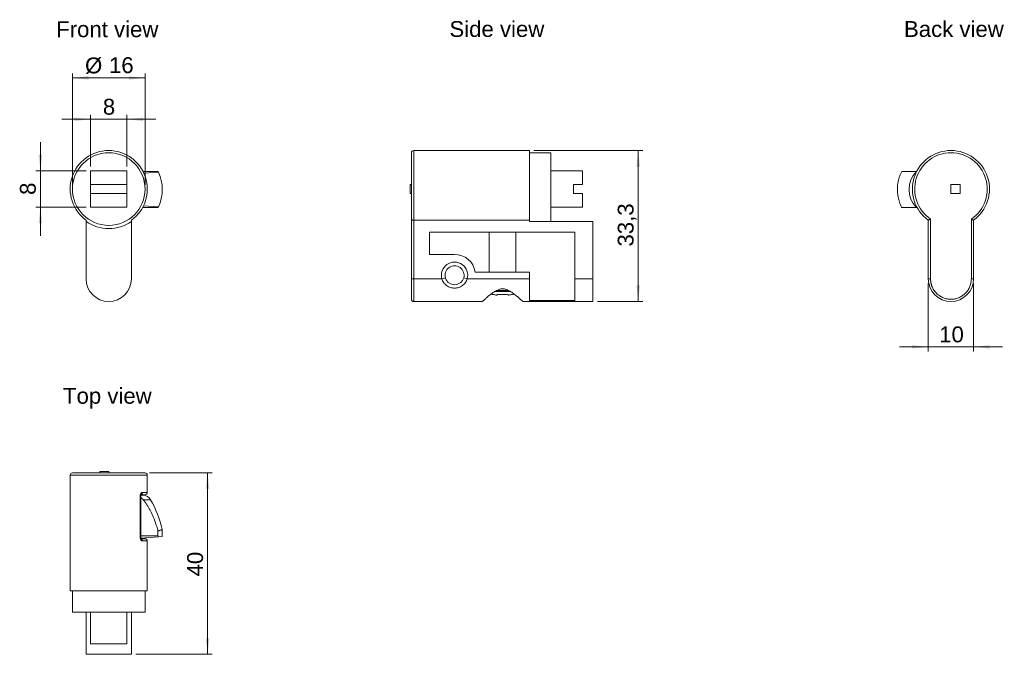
# Model space of a CAD drawing. Header units: millimetres. Extents: x 38 to 255, y 46 to 186.
import ezdxf

# ---------------------------------------------------------------- set-up
doc = ezdxf.new("R2010")
doc.units = ezdxf.units.MM
doc.layers.add('FORMAT', color=7, linetype='Continuous')
doc.styles.get("Standard").update_dxf_attribs({"font": 'arial.ttf'})

msp = doc.modelspace()

# ---------------------------------------------------------------- linework, layer by layer
at = {"color": 7, "linetype": 'Continuous', "lineweight": 0}
for p, q in [((150.31, 157.19), (124.81, 157.19)), ((124.81, 157.19), (124.81, 141.82)), ((150.31, 141.82), (150.31, 157.19)), ((155.01, 156.69), (150.31, 156.69)), ((155.01, 156.69), (155.01, 141.57)), ((53.55, 152.69), (53.55, 149.69)), ((61.55, 152.69), (53.55, 152.69)), ((61.55, 149.69), (61.55, 152.69)), ((68.41, 152.59), (65.1, 152.59)), ((68.49, 152.42), (65.3, 152.17)), ((162.01, 152.69), (155.01, 152.69)), ((162.01, 152.69), (162.01, 149.69)), ((235.75, 152.59), (235.66, 152.59)), ((61.55, 149.69), (53.55, 149.69)), ((53.55, 149.69), (53.55, 147.69)), ((53.55, 147.69), (53.55, 144.69)), ((61.55, 147.69), (53.55, 147.69)), ((61.55, 147.69), (61.55, 149.69)), ((61.55, 144.69), (61.55, 147.69)), ((124.31, 149.69), (124.01, 149.69)), ((124.01, 149.69), (124.01, 147.69)), ((124.31, 147.69), (124.01, 147.69)), ((162.01, 149.69), (160.01, 149.69)), ((160.01, 149.69), (160.01, 147.69)), ((160.01, 147.69), (162.01, 147.69)), ((162.01, 147.69), (162.01, 144.69)), ((243.28, 147.69), (243.28, 149.69)), ((243.28, 149.69), (245.28, 149.69)), ((245.28, 147.69), (243.28, 147.69)), ((245.28, 149.69), (245.28, 147.69)), ((53.55, 144.69), (61.55, 144.69)), ((68.41, 144.59), (64.99, 144.59)), ((68.49, 144.76), (65.21, 145.02)), ((162.01, 144.69), (155.01, 144.69)), ((235.66, 144.59), (235.86, 144.59)), ((52.55, 141.57), (52.55, 141.82)), ((52.55, 128.89), (52.55, 141.57)), ((62.55, 141.82), (62.55, 141.57)), ((62.55, 141.57), (62.55, 128.89)), ((124.31, 128.89), (124.31, 142.08)), ((124.81, 141.82), (150.31, 141.82)), ((124.81, 141.82), (124.81, 128.89)), ((150.31, 141.57), (150.31, 141.82)), ((164.31, 141.57), (150.31, 141.57)), ((164.31, 128.89), (164.31, 141.57)), ((238.28, 128.89), (238.28, 141.82)), ((238.78, 142.08), (238.78, 128.89)), ((247.78, 128.89), (247.78, 142.08)), ((248.28, 141.82), (248.28, 128.89)), ((128.31, 139.19), (160.31, 139.19)), ((128.31, 134.29), (128.31, 139.19)), ((141.47, 139.19), (141.47, 130.39)), ((147.35, 130.39), (147.35, 139.19)), ((160.31, 139.19), (160.31, 128.89)), ((133.81, 134.29), (128.31, 134.29)), ((150.31, 130.39), (138.35, 130.39)), ((150.31, 130.39), (150.31, 128.89)), ((124.31, 128.89), (124.81, 128.89)), ((124.81, 128.89), (131.02, 128.89)), ((124.81, 128.89), (124.81, 123.89)), ((131.79, 129.11), (131.02, 128.89)), ((136.59, 128.89), (135.83, 129.11)), ((136.59, 128.89), (150.31, 128.89)), ((150.31, 124.12), (150.31, 128.89)), ((160.31, 128.89), (164.31, 128.89)), ((160.31, 128.89), (160.31, 124.12)), ((164.31, 123.89), (164.31, 128.89)), ((238.28, 128.89), (238.78, 128.89)), ((247.78, 128.89), (248.28, 128.89)), ((142.63, 126.08), (146.19, 126.08)), ((143.08, 126.34), (145.74, 126.34)), ((124.81, 123.89), (139.92, 123.89)), ((141.83, 125.52), (141.91, 125.49)), ((141.91, 125.49), (142.11, 125.43)), ((146.71, 125.43), (146.91, 125.49)), ((146.91, 125.49), (146.97, 125.51)), ((148.9, 123.89), (164.31, 123.89)), ((160.31, 124.12), (150.31, 124.12)), ((49.05, 85.6), (49.05, 60.1)), ((66.05, 85.6), (49.05, 85.6)), ((57.55, 86.4), (55.55, 86.4)), ((55.55, 86.1), (55.55, 86.4)), ((57.55, 86.4), (57.55, 86.1)), ((66.05, 81.8), (66.05, 85.6)), ((64.5, 71.8), (64.5, 81.1)), ((64.59, 71.8), (64.59, 81.1)), ((64.97, 81.8), (66.05, 81.8)), ((66.79, 80.18), (65.17, 80.18)), ((68.41, 72.2), (64.59, 72.2)), ((68.49, 72.03), (64.6, 71.72)), ((68.41, 73.27), (68.41, 72.2)), ((68.49, 72.03), (69.35, 72.1)), ((69.35, 72.1), (69.35, 73.62)), ((66.05, 71.1), (64.97, 71.1)), ((66.05, 60.1), (66.05, 71.1)), ((49.05, 60.1), (66.05, 60.1)), ((49.55, 60.1), (49.55, 55.4)), ((65.55, 55.4), (65.55, 60.1)), ((65.55, 55.4), (49.55, 55.4)), ((52.55, 46.1), (52.55, 55.4)), ((53.55, 48.4), (53.55, 55.4)), ((61.55, 48.4), (61.55, 55.4)), ((62.55, 55.4), (62.55, 46.1)), ((61.55, 48.4), (53.55, 48.4)), ((52.55, 46.1), (62.55, 46.1))]:
    msp.add_line(p, q, dxfattribs=at)
msp.add_circle((57.55, 148.69), 8, dxfattribs=at)
for centre, radius, start, end in [((57.55, 148.69), 8.5, 306.0319, 233.9681), ((124.81, 156.69), 0.5, 90, 180), ((243.28, 148.69), 8.5, 306.0319, 233.9681), ((60.35, 148.59), 9, 25.1964, 26.3878), ((60.35, 148.59), 9, 334.8036, 25.1964), ((239.78, 148.59), 5.74, 135.8321, 224.1679), ((60.35, 148.59), 9, 333.6122, 334.8036), ((57.55, 148.69), 8.7, 234.9205, 305.0795), ((133.81, 129.69), 2.9, 343.9866, 196.0134), ((133.81, 129.69), 4.6, 8.7529, 90), ((133.81, 129.69), 2.1, 343.9866, 196.0134), ((57.55, 128.89), 5, 180, 0), ((243.28, 128.89), 5, 180, 0), ((124.81, 124.39), 0.5, 180, 270), ((49.55, 85.6), 0.5, 90, 180), ((65.55, 85.6), 0.5, 0, 90), ((65.05, 79.2), 2, 29.3978, 90), ((65.55, 81.8), 0.5, 270, 0), ((45.01, 67.91), 25, 13.1936, 29.3978), ((60.35, 68.2), 9, 25.1964, 26.3878), ((65.55, 71.1), 0.5, 0, 90)]:
    msp.add_arc(centre, radius, start, end, dxfattribs=at)
for points, knots in [([(124.31, 156.69), (124.31, 156.69), (124.31, 156.14), (124.31, 154.11), (124.31, 152.68), (124.31, 149.41), (124.31, 147.66), (124.31, 144.43), (124.31, 143.04), (124.31, 142.08)], [0, 0, 0, 0, 0.25, 0.25, 0.5, 0.5, 0.75, 0.75, 1, 1, 1, 1]), ([(238.78, 142.08), (237.37, 143.04), (236.3, 144.43), (235.17, 147.66), (235.13, 149.41), (236.14, 152.68), (237.15, 154.11), (239.9, 156.14), (241.57, 156.69), (244.99, 156.69), (246.66, 156.14), (249.41, 154.11), (250.42, 152.68), (251.43, 149.41), (251.4, 147.66), (250.26, 144.43), (249.19, 143.04), (247.78, 142.08)], [0, 0, 0, 0, 0.125, 0.125, 0.25, 0.25, 0.375, 0.375, 0.5, 0.5, 0.625, 0.625, 0.75, 0.75, 0.875, 0.875, 1, 1, 1, 1]), ([(232.42, 152.59), (232.32, 152.38), (232.12, 151.96), (231.88, 151.29), (231.69, 150.59), (231.56, 149.88), (231.49, 149.16), (231.47, 148.45), (231.51, 147.72), (231.61, 147.03), (231.75, 146.38), (231.93, 145.77), (232.15, 145.17), (232.33, 144.78), (232.42, 144.59)], [0, 0, 0, 0, 0.084991, 0.170563, 0.257984, 0.346051, 0.431045, 0.516638, 0.604126, 0.692269, 0.768124, 0.845051, 0.921978, 1, 1, 1, 1]), ([(235.66, 152.59), (235.39, 152.59), (234.85, 152.59), (234.16, 152.59), (233.55, 152.59), (233.07, 152.59), (232.69, 152.59), (232.51, 152.59), (232.42, 152.59)], [0, 0, 0, 0, 0.177752, 0.3555752, 0.5381608, 0.7207672, 0.8602016, 1, 1, 1, 1]), ([(232.42, 144.59), (232.55, 144.59), (232.82, 144.59), (233.35, 144.59), (234, 144.59), (234.64, 144.59), (235.2, 144.59), (235.51, 144.59), (235.66, 144.59)], [0, 0, 0, 0, 0.197964, 0.395914, 0.598704, 0.801443, 0.900592, 1, 1, 1, 1]), ([(124.81, 141.82), (124.78, 141.82), (124.74, 141.82), (124.68, 141.83), (124.61, 141.84), (124.55, 141.85), (124.49, 141.87), (124.43, 141.9), (124.37, 141.94), (124.32, 142), (124.31, 142.05), (124.31, 142.08)], [0, 0, 0, 0, 0.078149, 0.15813, 0.240284, 0.324927, 0.412349, 0.502812, 0.634568, 0.800236, 1, 1, 1, 1]), ([(238.78, 142.08), (238.76, 142.07), (238.72, 142.04), (238.65, 142.01), (238.6, 141.98), (238.55, 141.96), (238.51, 141.93), (238.47, 141.92), (238.41, 141.89), (238.35, 141.85), (238.29, 141.82), (238.28, 141.82), (238.28, 141.82)], [0, 0, 0, 0, 0.0900452, 0.1737811, 0.2512183, 0.3223707, 0.3872565, 0.4459001, 0.4983352, 0.6758076, 0.8422207, 1, 1, 1, 1]), ([(248.28, 141.82), (248.28, 141.82), (248.28, 141.82), (248.26, 141.83), (248.24, 141.84), (248.21, 141.85), (248.17, 141.87), (248.12, 141.9), (248.04, 141.94), (247.92, 142), (247.83, 142.05), (247.78, 142.08)], [0, 0, 0, 0, 0.078149, 0.15813, 0.240284, 0.324927, 0.412349, 0.502812, 0.634568, 0.800236, 1, 1, 1, 1]), ([(124.31, 124.39), (124.31, 124.39), (124.31, 124.39), (124.31, 124.41), (124.31, 124.43), (124.31, 124.47), (124.31, 124.51), (124.31, 124.57), (124.31, 124.63), (124.31, 124.73), (124.31, 124.89), (124.31, 125.12), (124.31, 125.39), (124.31, 125.7), (124.31, 126.05), (124.31, 126.42), (124.31, 126.82), (124.31, 127.22), (124.31, 127.63), (124.31, 128.05), (124.31, 128.47), (124.31, 128.75), (124.31, 128.89)], [0, 0, 0, 0, 0.030225, 0.060254, 0.090152, 0.119987, 0.149826, 0.179738, 0.20979, 0.240048, 0.304323, 0.368672, 0.434314, 0.500033, 0.565675, 0.631394, 0.695669, 0.760018, 0.82027, 0.879991, 0.939721, 1, 1, 1, 1]), ([(136.59, 128.89), (136.51, 128.59), (136.38, 128.31), (136.02, 127.8), (135.8, 127.58), (135.43, 127.31), (135.29, 127.23), (135.02, 127.1), (134.87, 127.04), (134.43, 126.9), (134.12, 126.86), (133.49, 126.86), (133.19, 126.9), (132.59, 127.09), (132.31, 127.22), (131.81, 127.58), (131.59, 127.8), (131.33, 128.18), (131.25, 128.31), (131.12, 128.59), (131.06, 128.74), (131.02, 128.89)], [0, 0, 0, 0, 0.125, 0.125, 0.25, 0.25, 0.3125, 0.3125, 0.375, 0.375, 0.5, 0.5, 0.625, 0.625, 0.75, 0.75, 0.875, 0.875, 0.9375, 0.9375, 1, 1, 1, 1]), ([(131.79, 129.11), (131.85, 128.89), (131.95, 128.69), (132.21, 128.31), (132.36, 128.15), (132.73, 127.88), (132.92, 127.77), (133.36, 127.63), (133.58, 127.59), (134.04, 127.59), (134.26, 127.63), (134.69, 127.77), (134.89, 127.88), (135.25, 128.15), (135.41, 128.31), (135.66, 128.69), (135.76, 128.89), (135.83, 129.11)], [0, 0, 0, 0, 0.125, 0.125, 0.25, 0.25, 0.375, 0.375, 0.5, 0.5, 0.625, 0.625, 0.75, 0.75, 0.875, 0.875, 1, 1, 1, 1]), ([(238.78, 128.89), (238.78, 128.82), (238.78, 128.68), (238.8, 128.47), (238.82, 128.26), (238.86, 128.05), (238.9, 127.84), (238.96, 127.64), (239.02, 127.43), (239.12, 127.16), (239.28, 126.82), (239.51, 126.42), (239.78, 126.05), (240.2, 125.59), (240.8, 125.1), (241.59, 124.69), (242.43, 124.44), (243.28, 124.37), (244.13, 124.44), (244.97, 124.69), (245.77, 125.1), (246.36, 125.59), (246.78, 126.05), (247.05, 126.42), (247.28, 126.82), (247.47, 127.22), (247.61, 127.63), (247.71, 128.05), (247.77, 128.47), (247.78, 128.75), (247.78, 128.89)], [0, 0, 0, 0, 0.015126, 0.030153, 0.045113, 0.060041, 0.07497, 0.089934, 0.104966, 0.120101, 0.152259, 0.184454, 0.217296, 0.250177, 0.315812, 0.380082, 0.440031, 0.500016, 0.559964, 0.61995, 0.684221, 0.749856, 0.782698, 0.815578, 0.847737, 0.879932, 0.910077, 0.939957, 0.969841, 1, 1, 1, 1]), ([(139.92, 123.9), (139.92, 123.9), (139.92, 123.9), (140.01, 123.98), (140.17, 124.12), (140.39, 124.32), (140.65, 124.55), (140.92, 124.78), (141.18, 125), (141.47, 125.24), (141.89, 125.56), (142.34, 125.9), (142.84, 126.21), (143.23, 126.42), (143.62, 126.58), (144.01, 126.69), (144.28, 126.71), (144.41, 126.71)], [0, 0, 0, 0, 0.057485, 0.130298, 0.20503, 0.282101, 0.360749, 0.419473, 0.478208, 0.538601, 0.599001, 0.719271, 0.781119, 0.842918, 0.895997, 0.950204, 1, 1, 1, 1]), ([(144.41, 126.71), (144.54, 126.7), (144.81, 126.69), (145.26, 126.56), (145.74, 126.35), (146.21, 126.07), (146.62, 125.79), (146.99, 125.51), (147.34, 125.24), (147.72, 124.93), (148.11, 124.6), (148.45, 124.3), (148.69, 124.08), (148.84, 123.95), (148.91, 123.89), (148.9, 123.9), (148.9, 123.9)], [0, 0, 0, 0, 0.0515561, 0.105022, 0.1821511, 0.2612413, 0.3272544, 0.3932766, 0.4611953, 0.5291041, 0.6290537, 0.7314881, 0.8116876, 0.8940422, 0.9743371, 1, 1, 1, 1]), ([(142.11, 125.43), (142.11, 125.43), (142.1, 125.42), (142.12, 125.44), (142.15, 125.48), (142.16, 125.5)], [0, 0, 0, 0, 0.000437, 0.498649, 1, 1, 1, 1]), ([(143.17, 125.28), (143.09, 125.3), (142.92, 125.32), (142.67, 125.38), (142.41, 125.43), (142.25, 125.48), (142.16, 125.5)], [0, 0, 0, 0, 0.249341, 0.498943, 0.749339, 1, 1, 1, 1]), ([(143.23, 125.5), (143.22, 125.48), (143.21, 125.43), (143.2, 125.38), (143.18, 125.33), (143.18, 125.3), (143.17, 125.28)], [0, 0, 0, 0, 0.249341, 0.498943, 0.749339, 1, 1, 1, 1]), ([(143.23, 125.5), (143.42, 125.48), (143.81, 125.44), (144.4, 125.42), (144.99, 125.44), (145.38, 125.48), (145.58, 125.5)], [0, 0, 0, 0, 0.246089, 0.49369, 0.74603, 1, 1, 1, 1]), ([(145.58, 125.5), (145.59, 125.48), (145.6, 125.43), (145.62, 125.38), (145.63, 125.33), (145.64, 125.3), (145.64, 125.28)], [0, 0, 0, 0, 0.249341, 0.498943, 0.749339, 1, 1, 1, 1]), ([(146.65, 125.5), (146.57, 125.48), (146.4, 125.43), (146.15, 125.38), (145.9, 125.33), (145.73, 125.3), (145.64, 125.28)], [0, 0, 0, 0, 0.249341, 0.498943, 0.749339, 1, 1, 1, 1]), ([(146.65, 125.5), (146.67, 125.48), (146.7, 125.44), (146.7, 125.43), (146.71, 125.43)], [0, 0, 0, 0, 0.498728, 1, 1, 1, 1]), ([(65.54, 86.1), (65.54, 86.1), (65.53, 86.1), (65.41, 86.1), (65.21, 86.1), (64.92, 86.1), (64.56, 86.1), (64.12, 86.1), (63.59, 86.1), (62.98, 86.1), (62.31, 86.1), (61.58, 86.1), (60.81, 86.1), (60, 86.1), (59.19, 86.1), (58.37, 86.1), (57.55, 86.1), (56.72, 86.1), (55.9, 86.1), (55.09, 86.1), (54.29, 86.1), (53.51, 86.1), (52.79, 86.1), (52.11, 86.1), (51.51, 86.1), (50.98, 86.1), (50.53, 86.1), (50.17, 86.1), (49.89, 86.1), (49.69, 86.1), (49.57, 86.1), (49.56, 86.1), (49.55, 86.1)], [0, 0, 0, 0, 0.029415, 0.062165, 0.095084, 0.12802, 0.160771, 0.193689, 0.228385, 0.262865, 0.297542, 0.332238, 0.366717, 0.401394, 0.434331, 0.467082, 0.5, 0.532937, 0.565687, 0.598606, 0.633302, 0.667781, 0.702458, 0.737154, 0.771634, 0.806311, 0.839248, 0.871998, 0.904916, 0.937853, 0.970604, 1, 1, 1, 1]), ([(64.5, 81.1), (64.5, 81.12), (64.5, 81.16), (64.51, 81.22), (64.52, 81.28), (64.54, 81.36), (64.57, 81.46), (64.63, 81.57), (64.7, 81.66), (64.78, 81.74), (64.88, 81.79), (64.94, 81.8), (64.97, 81.8)], [0, 0, 0, 0, 0.048039, 0.095939, 0.144265, 0.193567, 0.3055, 0.423032, 0.555831, 0.693465, 0.846622, 1, 1, 1, 1]), ([(64.5, 81.1), (64.52, 81.1), (64.56, 81.1), (64.59, 81.1), (64.59, 81.1), (64.59, 81.1)], [0, 0, 0, 0, 0.38985, 0.826298, 1, 1, 1, 1]), ([(64.59, 81.1), (64.59, 81.12), (64.59, 81.16), (64.61, 81.22), (64.62, 81.27), (64.64, 81.31), (64.65, 81.33), (64.65, 81.33), (64.65, 81.33)], [0, 0, 0, 0, 0.151297, 0.289254, 0.532191, 0.726299, 0.868665, 1, 1, 1, 1]), ([(64.59, 80.68), (64.69, 80.61), (64.91, 80.48), (65.08, 80.29), (65.17, 80.18)], [0, 0, 0, 0, 0.462224, 1, 1, 1, 1]), ([(65.05, 81.2), (65.04, 81.2), (65.03, 81.2), (64.92, 81.2), (64.78, 81.2), (64.65, 81.2), (64.6, 81.2)], [0, 0, 0, 0, 0.278149, 0.556014, 0.844386, 1, 1, 1, 1]), ([(64.97, 81.8), (64.96, 81.74), (64.95, 81.6), (64.85, 81.44), (64.74, 81.34), (64.67, 81.33), (64.65, 81.33)], [0, 0, 0, 0, 0.304228, 0.608455, 0.912683, 1, 1, 1, 1]), ([(64.66, 81.3), (64.72, 81.3), (64.88, 81.3), (65.09, 81.3), (65.33, 81.3), (65.51, 81.3), (65.54, 81.3), (65.55, 81.3)], [0, 0, 0, 0, 0.102274, 0.2779482, 0.4542692, 0.7270671, 1, 1, 1, 1]), ([(65.17, 80.18), (65.44, 79.82), (65.98, 79.08), (66.67, 77.89), (67.28, 76.63), (67.76, 75.43), (68.13, 74.31), (68.32, 73.62), (68.41, 73.27)], [0, 0, 0, 0, 0.177752, 0.355575, 0.538161, 0.720767, 0.860202, 1, 1, 1, 1]), ([(64.97, 71.1), (64.95, 71.1), (64.92, 71.1), (64.87, 71.12), (64.83, 71.14), (64.77, 71.18), (64.7, 71.24), (64.63, 71.34), (64.57, 71.45), (64.53, 71.56), (64.51, 71.68), (64.5, 71.76), (64.5, 71.8)], [0, 0, 0, 0, 0.078122, 0.155458, 0.232677, 0.310449, 0.447231, 0.579144, 0.695801, 0.806994, 0.904415, 1, 1, 1, 1]), ([(64.5, 71.8), (64.52, 71.8), (64.57, 71.8), (64.6, 71.8), (64.59, 71.8), (64.59, 71.8)], [0, 0, 0, 0, 0.448218, 0.896435, 1, 1, 1, 1]), ([(64.65, 71.58), (64.65, 71.58), (64.65, 71.58), (64.63, 71.61), (64.61, 71.66), (64.6, 71.73), (64.59, 71.78), (64.59, 71.81)], [0, 0, 0, 0, 0.100154, 0.339407, 0.642215, 0.81296, 1, 1, 1, 1]), ([(64.65, 71.58), (64.65, 71.58), (64.65, 71.58), (64.63, 71.61), (64.61, 71.65), (64.6, 71.7), (64.6, 71.72)], [0, 0, 0, 0, 0.126559, 0.428926, 0.811645, 1, 1, 1, 1]), ([(68.41, 73.27), (68.51, 73.31), (68.71, 73.38), (68.94, 73.47), (69.13, 73.54), (69.26, 73.59), (69.34, 73.61), (69.34, 73.62), (69.34, 73.62)], [0, 0, 0, 0, 0.169991, 0.341144, 0.515995, 0.69214, 0.862136, 1, 1, 1, 1]), ([(65.55, 71.6), (65.54, 71.6), (65.53, 71.6), (65.44, 71.6), (65.27, 71.6), (65.02, 71.6), (64.75, 71.6), (64.64, 71.6)], [0, 0, 0, 0, 0.180056, 0.359498, 0.539673, 0.80064, 1, 1, 1, 1]), ([(64.97, 71.1), (64.96, 71.17), (64.95, 71.3), (64.85, 71.46), (64.74, 71.56), (64.66, 71.57), (64.64, 71.58)], [0, 0, 0, 0, 0.299594, 0.599188, 0.898782, 1, 1, 1, 1])]:
    msp.add_open_spline(points, degree=3, knots=knots, dxfattribs=at)
at = {"layer": 'FORMAT', "color": 7, "linetype": 'Continuous', "lineweight": 0}
for p, q in [((49.55, 149.69), (49.55, 174.19)), ((65.55, 149.69), (65.55, 174.19)), ((49.55, 173.19), (65.55, 173.19)), ((53.55, 153.69), (53.55, 165.07)), ((61.55, 153.69), (61.55, 165.07)), ((53.55, 164.07), (47.2, 164.07)), ((61.55, 164.07), (53.55, 164.07)), ((61.55, 164.07), (67.9, 164.07)), ((42.47, 152.69), (42.47, 159.04)), ((151.31, 157.19), (175.31, 157.19)), ((174.31, 123.89), (174.31, 157.19)), ((52.55, 152.69), (41.47, 152.69)), ((42.47, 152.69), (42.47, 144.69)), ((52.55, 144.69), (41.47, 144.69)), ((42.47, 144.69), (42.47, 138.34)), ((238.28, 127.89), (238.28, 112.89)), ((248.28, 127.89), (248.28, 112.89)), ((165.31, 123.89), (175.31, 123.89)), ((238.28, 113.89), (231.93, 113.89)), ((238.28, 113.89), (248.28, 113.89)), ((248.28, 113.89), (254.63, 113.89)), ((66.55, 86.1), (80.35, 86.1)), ((79.35, 46.1), (79.35, 86.1)), ((63.55, 46.1), (80.35, 46.1))]:
    msp.add_line(p, q, dxfattribs=at)
for points in [[(49.55, 173.19), (53.1, 172.81), (53.1, 173.57)], [(65.55, 173.19), (61.99, 173.57), (61.99, 172.81)], [(53.55, 164.07), (49.99, 164.45), (49.99, 163.69)], [(61.55, 164.07), (65.1, 163.69), (65.1, 164.45)], [(174.31, 157.19), (173.93, 153.64), (174.69, 153.64)], [(42.47, 152.69), (42.86, 156.25), (42.09, 156.25)], [(42.47, 144.69), (42.09, 141.14), (42.86, 141.14)], [(174.31, 123.89), (174.69, 127.45), (173.93, 127.45)], [(238.28, 113.89), (234.72, 114.27), (234.72, 113.51)], [(248.28, 113.89), (251.84, 113.51), (251.84, 114.27)], [(79.35, 86.1), (78.97, 82.55), (79.73, 82.55)], [(79.35, 46.1), (79.73, 49.66), (78.97, 49.66)]]:
    msp.add_solid(points, dxfattribs=at)

# ---------------------------------------------------------------- texts
for s, p in [('Front view', (45.95, 182.18)), ('Side view', (132.68, 182.23)), ('Back view', (232.93, 182.23)), ('Top view', (47.46, 101.35))]:
    msp.add_text(s, height=3.5, dxfattribs=at).set_placement(p)
at = {"layer": 'FORMAT', "color": 7, "linetype": 'Continuous', "lineweight": 0, "char_height": 3.5, "attachment_point": 1}
for s, insert in [('%%c', (52.32, 177.7)), ('16', (57.6, 177.76)), ('8', (56.25, 168.59)), ('10', (240.69, 118.4))]:
    msp.add_mtext(s, dxfattribs=dict(at, insert=insert))
at = {"layer": 'FORMAT', "color": 7, "linetype": 'Continuous', "lineweight": 0, "char_height": 3.5, "attachment_point": 1, "rotation": 90}
for s, insert in [('8', (37.96, 147.4)), ('33,3', (169.79, 136.02)), ('40', (74.84, 63.27))]:
    msp.add_mtext(s, dxfattribs=dict(at, insert=insert))

doc.saveas('drawing.dxf')
